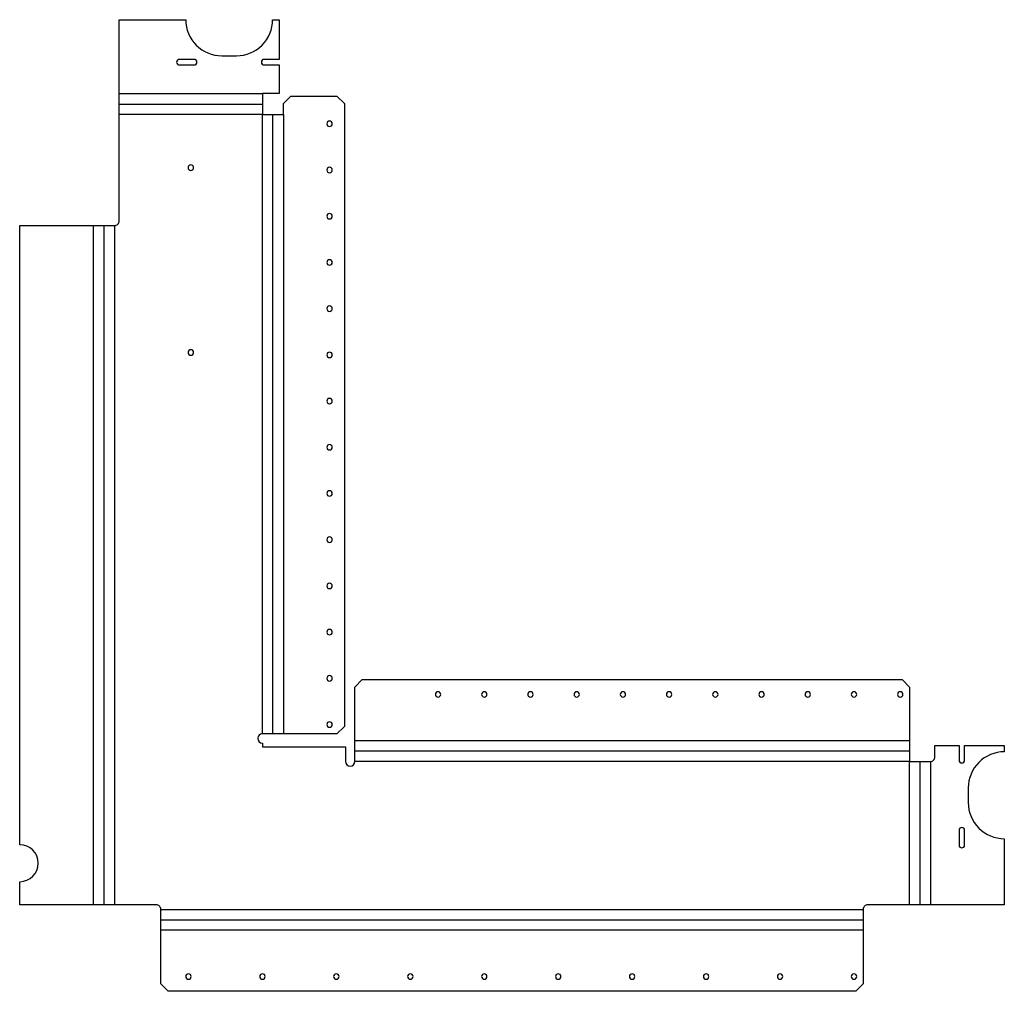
# Model space of a CAD drawing. Header units: millimetres. Extents: x -80 to 452, y 0 to 526.
import ezdxf

# ---------------------------------------------------------------- set-up
doc = ezdxf.new("R2010")
doc.units = ezdxf.units.MM

msp = doc.modelspace()

# ---------------------------------------------------------------- linework, layer by layer
at = {"layer": 'BEND'}
for p, q in [((-26.5, 479.96), (51, 479.96)), ((56.65, 139.31), (56.65, 474.31)), ((-34.65, 46.81), (-34.65, 414.31)), ((401, 129.96), (101, 129.96)), ((406.65, 124.31), (406.65, 46.81)), ((-4, 38.65), (376, 38.65))]:
    msp.add_line(p, q, dxfattribs=at)
at = {"layer": 'BEND_EXTENT'}
for p, q in [((-26.5, 485.62), (51, 485.62)), ((51, 474.31), (-26.5, 474.31)), ((51, 139.31), (51, 474.31)), ((62.31, 474.31), (62.31, 139.31)), ((-40.31, 46.81), (-40.31, 414.31)), ((-29, 414.31), (-29, 46.81)), ((101, 135.62), (401, 135.62)), ((401, 124.31), (101, 124.31)), ((401, 46.81), (401, 124.31)), ((412.31, 124.31), (412.31, 46.81)), ((-4, 44.31), (376, 44.31)), ((376, 33), (-4, 33))]:
    msp.add_line(p, q, dxfattribs=at)
at = {"layer": 'INTERIOR_PROFILES'}
for points in [[(6.05, 501.17), (14.05, 501.17, 1), (14.05, 504.17), (6.05, 504.17, 1)], [(430.86, 87.11, 1), (427.86, 87.11), (427.86, 79.11, 1), (430.86, 79.11)]]:
    msp.add_lwpolyline(points, format="xyb", close=True, dxfattribs=at)
at = {"layer": 'INTERIOR_PROFILES', "extrusion": (0, 0, -1)}
for centre, radius in [((-87.31, 469.31), 1.47), ((-12.25, 445.56), 1.5), ((-87.31, 444.31), 1.47), ((-87.31, 419.31), 1.47), ((-87.31, 394.31), 1.47), ((-87.31, 369.31), 1.47), ((-12.25, 345.56), 1.5), ((-87.31, 344.31), 1.47), ((-87.31, 319.31), 1.46), ((-87.31, 294.31), 1.46), ((-87.31, 269.31), 1.46), ((-87.31, 244.31), 1.46), ((-87.31, 219.31), 1.46), ((-87.31, 194.31), 1.46), ((-87.31, 169.31), 1.46), ((-146, 160.62), 1.46), ((-171, 160.62), 1.46), ((-196, 160.62), 1.46), ((-221, 160.62), 1.46), ((-246, 160.62), 1.46), ((-271, 160.62), 1.46), ((-296, 160.62), 1.46), ((-321, 160.62), 1.46), ((-346, 160.62), 1.46), ((-371, 160.62), 1.46), ((-396, 160.62), 1.46), ((-87.31, 144.31), 1.46), ((-11, 8), 1.47), ((-51, 8), 1.47), ((-91, 8), 1.47), ((-131, 8), 1.47), ((-171, 8), 1.47), ((-211, 8), 1.47), ((-251, 8), 1.47), ((-291, 8), 1.47), ((-331, 8), 1.47), ((-371, 8), 1.47)]:
    msp.add_circle(centre, radius, dxfattribs=at)
at = {"layer": 'OUTER_PROFILES'}
msp.add_lwpolyline([(51, 134.31), (51, 132.31), (96, 132.31), (96, 124.31, 1), (101, 124.31), (101, 164.62), (105, 168.62), (397, 168.62), (401, 164.62), (401, 124.31), (412.31, 124.31, 0.414214), (414.81, 126.81), (414.81, 133.06), (427.86, 133.06, 0.008335), (427.86, 133.01), (427.86, 125.01, 1), (430.86, 125.01), (430.86, 133.01, 0.008335), (430.86, 133.06), (452.31, 133.06), (452.31, 129.56, 0.414214), (432.81, 110.06), (432.81, 102.06, 0.414214), (452.31, 82.56), (452.31, 46.81), (378.5, 46.81, 0.414214), (376, 44.31), (376, 4), (372, 0), (0, 0), (-4, 4), (-4, 44.31, 0.414214), (-6.5, 46.81), (-80.31, 46.81), (-80.31, 59.31, 1), (-80.31, 79.31), (-80.31, 414.31), (-29, 414.31, 0.414214), (-26.5, 416.81), (-26.5, 525.62), (9.5, 525.62, 0.414214), (29, 506.12), (37, 506.12, 0.414214), (56.5, 525.62), (60, 525.62), (60, 504.17, 0.008335), (59.95, 504.17), (51.95, 504.17, 1), (51.95, 501.17), (59.95, 501.17, 0.008335), (60, 501.17), (60, 485.62), (51, 485.62), (51, 474.31), (62.31, 474.31), (62.31, 480.31), (66.31, 484.31), (91.31, 484.31), (95.31, 480.31), (95.31, 143.31), (91.31, 139.31), (51, 139.31, 1)], format="xyb", close=True, dxfattribs=at)

doc.saveas('drawing.dxf')
